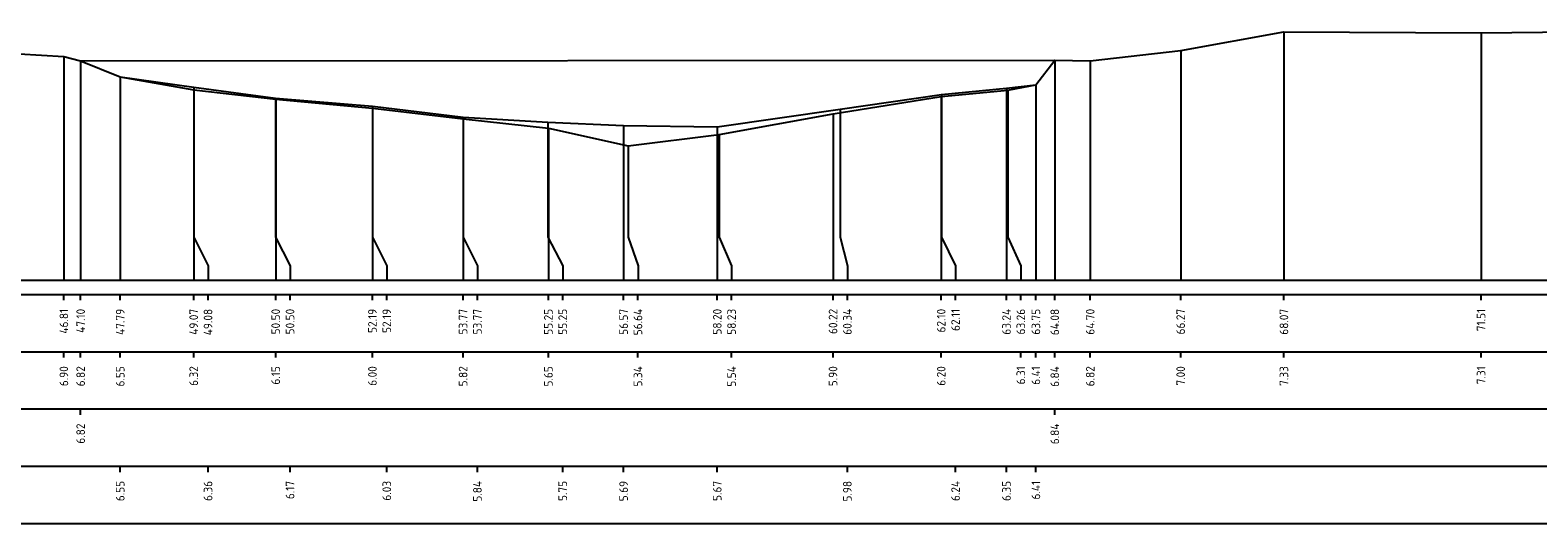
# Model space of a CAD drawing. Header units: metres. Extents: x 238236 to 238555, y 510830 to 510966.
# Tile 15 of 16: x 238502 to 238529, y 510870 to 510878. Entities that reach past the tile are written whole.
import ezdxf
from ezdxf.enums import TextEntityAlignment as Align

# ---------------------------------------------------------------- set-up
doc = ezdxf.new("R2010")
doc.units = ezdxf.units.M
doc.header["$LTSCALE"] = 0.5
doc.layers.get('0').update_dxf_attribs({"linetype": 'CONTINUOUS'})
for name, color, linetype in [('B-ME-AL-PROFIEL_MAAIVELD-GD', 7, 'CONTINUOUS'), ('B-ME-AL-PROFIEL_SLIB-GD', 7, 'CONTINUOUS'), ('B-ME-AL-PROFIEL_WATERLIJN-GD', 7, 'CONTINUOUS'), ('B-ME-AL-PROFIELRASTER-S', 7, 'CONTINUOUS')]:
    doc.layers.add(name, color=color, linetype=linetype)
doc.styles.add('NLCS-ISO-ANNOTATIVE-T18', font='NLCS-ISO.ttf', dxfattribs={"height": 1.8})

# ---------------------------------------------------------------- blocks, each defined once
blk = doc.blocks.new('SAL-PROFIELRASTER_BALK_EIND1-SOD')
at = {"color": 0, "linetype": 'ByBlock', "lineweight": -2, "flags": 128}
for points in [[(0, 0), (1, 0)], [(0, -2.5), (1, -2.5)], [(0, -12.5), (1, -12.5)]]:
    blk.add_lwpolyline(points, dxfattribs=at)
blk = doc.blocks.new('SAL-PROFIELRASTER_BALK_EIND2-SOD')
at = {"color": 0, "linetype": 'ByBlock', "lineweight": -2}
blk.add_line((1, -12.5), (0, -12.5), dxfattribs=at)
blk = doc.blocks.new('SAL-PROFIELRASTER_BALK_DATA-SOD')
at = {"color": 0, "linetype": 'ByBlock', "lineweight": -2}
blk.add_lwpolyline([(0, -3.5), (0, -2.5)], dxfattribs=at)
at = {"color": 0, "linetype": 'ByBlock', "lineweight": -2, "style": 'NLCS-ISO-ANNOTATIVE-T18'}
blk.add_attdef('GETAL', text='', height=1.5, rotation=90, dxfattribs=at).set_placement((0.75, -5), align=Align.RIGHT)
blk = doc.blocks.new('SAL-PROFIELRASTER_AANHAAL-SOD')
at = {"color": 9, "linetype": 'ByBlock', "lineweight": -2, "flags": 128}
blk.add_lwpolyline([(0, 1), (0, 0)], dxfattribs=at)
blk = doc.blocks.new('SAL-PROFIELRASTER_AANHAAL_STAGGER-SOD')
at = {"color": 9, "linetype": 'ByBlock', "lineweight": -2, "flags": 128}
for points in [[(0, 0), (0, -0.25)], [(0, -0.25), (1, -0.75)], [(1, -0.75), (1, -1)]]:
    blk.add_lwpolyline(points, dxfattribs=at)
blk = doc.blocks.new('q')
at = {"layer": 'B-ME-AL-PROFIEL_MAAIVELD-GD'}
blk.add_lwpolyline([(238480.408, 510922.285), (238481.583, 510922.216), (238481.875, 510922.137), (238482.565, 510921.86), (238483.845, 510921.63), (238485.274, 510921.467), (238486.96, 510921.311), (238488.54, 510921.129), (238490.026, 510920.961), (238491.417, 510920.653), (238493.002, 510920.853), (238494.987, 510921.214), (238496.873, 510921.513), (238498.034, 510921.628), (238498.523, 510921.722), (238498.852, 510922.152), (238499.47, 510922.135), (238501.046, 510922.317), (238502.846, 510922.644), (238506.281, 510922.624), (238510.555, 510922.672)], dxfattribs=at)
at = {"layer": 'B-ME-AL-PROFIEL_SLIB-GD', "color": 23}
blk.add_lwpolyline([(238482.565, 510921.86), (238483.85, 510921.677), (238485.27, 510921.488), (238486.961, 510921.346), (238488.543, 510921.158), (238490.019, 510921.067), (238491.338, 510921.008), (238492.97, 510920.987), (238495.112, 510921.295), (238496.878, 510921.551), (238498.01, 510921.662), (238498.523, 510921.722)], dxfattribs=at)
at = {"layer": 'B-ME-AL-PROFIEL_WATERLIJN-GD', "color": 5}
blk.add_lwpolyline([(238481.875, 510922.137), (238498.852, 510922.152)], dxfattribs=at)
at = {"layer": 'B-ME-AL-PROFIELRASTER-S'}
for p, yscale in [((238502.846, 510918.314), 4.33), ((238506.281, 510918.314), 4.31), ((238481.583, 510918.314), 3.902), ((238481.875, 510918.314), 3.823), ((238481.875, 510918.314), 3.823), ((238498.852, 510918.314), 3.838), ((238498.852, 510918.314), 3.838), ((238499.47, 510918.314), 3.821), ((238501.046, 510918.314), 4.003), ((238482.565, 510918.314), 3.546), ((238482.565, 510918.314), 3.546), ((238483.845, 510918.314), 3.316), ((238483.85, 510919.314), 2.363), ((238498.01, 510918.314), 3.348), ((238498.034, 510919.314), 2.314), ((238498.523, 510918.314), 3.408), ((238498.523, 510918.314), 3.408), ((238485.27, 510919.314), 2.174), ((238485.274, 510918.314), 3.153), ((238486.961, 510919.314), 2.032), ((238496.873, 510918.314), 3.199), ((238496.878, 510919.314), 2.237), ((238486.96, 510918.314), 2.997), ((238488.54, 510918.314), 2.815), ((238488.543, 510919.314), 1.844), ((238490.019, 510919.314), 1.753), ((238494.987, 510918.314), 2.9), ((238495.112, 510919.314), 1.981), ((238490.026, 510918.314), 2.647), ((238491.338, 510918.314), 2.694), ((238492.97, 510918.314), 2.673), ((238493.002, 510919.314), 1.539), ((238491.417, 510919.314), 1.339)]:
    blk.add_blockref('SAL-PROFIELRASTER_AANHAAL-SOD', p, dxfattribs=dict(at, yscale=yscale))
for p, xscale, zscale in [((238483.85, 510919.314), 0.2450734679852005, 0.2450734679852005), ((238485.27, 510919.314), 0.253935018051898, 0.253935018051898), ((238486.961, 510919.314), 0.2491814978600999, 0.2491814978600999), ((238488.543, 510919.314), 0.2471274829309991, 0.2471274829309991), ((238490.019, 510919.314), 0.2574219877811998, 0.2574219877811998), ((238491.417, 510919.314), 0.1716212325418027, 0.1716212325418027), ((238493.002, 510919.314), 0.2179853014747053, 0.2179853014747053), ((238495.112, 510919.314), 0.1255100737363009, 0.1255100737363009), ((238496.878, 510919.314), 0.2446719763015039, 0.2446719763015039), ((238498.034, 510919.314), 0.2259018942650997, 0.2259018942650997)]:
    blk.add_blockref('SAL-PROFIELRASTER_AANHAAL_STAGGER-SOD', p, dxfattribs=dict(at, xscale=xscale, zscale=zscale))
at = {"layer": 'B-ME-AL-PROFIELRASTER-S', "xscale": 98.77508846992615, "yscale": 0.1, "zscale": 98.77508846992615}
for name, p in [('SAL-PROFIELRASTER_BALK_EIND1-SOD', (238434.772, 510918.314)), ('SAL-PROFIELRASTER_BALK_EIND2-SOD', (238434.772, 510917.314)), ('SAL-PROFIELRASTER_BALK_EIND2-SOD', (238434.772, 510916.314)), ('SAL-PROFIELRASTER_BALK_EIND2-SOD', (238434.772, 510915.314))]:
    blk.add_blockref(name, p, dxfattribs=at)
at = {"layer": 'B-ME-AL-PROFIELRASTER-S', "xscale": 0.1, "yscale": 0.1, "zscale": 0.1}
for p, values in [((238481.583, 510918.314), {'GETAL': '46.81'}), ((238481.875, 510918.314), {'GETAL': '47.10'}), ((238481.875, 510918.314), {'GETAL': '47.10'}), ((238482.565, 510918.314), {'GETAL': '47.79'}), ((238482.565, 510918.314), {'GETAL': '47.79'}), ((238483.845, 510918.314), {'GETAL': '49.07'}), ((238484.095, 510918.314), {'GETAL': '49.08'}), ((238485.274, 510918.314), {'GETAL': '50.50'}), ((238485.524, 510918.314), {'GETAL': '50.50'}), ((238486.96, 510918.314), {'GETAL': '52.19'}), ((238487.21, 510918.314), {'GETAL': '52.19'}), ((238488.54, 510918.314), {'GETAL': '53.77'}), ((238488.79, 510918.314), {'GETAL': '53.77'}), ((238490.026, 510918.314), {'GETAL': '55.25'}), ((238490.276, 510918.314), {'GETAL': '55.25'}), ((238491.338, 510918.314), {'GETAL': '56.57'}), ((238491.588, 510918.314), {'GETAL': '56.64'}), ((238492.97, 510918.314), {'GETAL': '58.20'}), ((238493.22, 510918.314), {'GETAL': '58.23'}), ((238494.987, 510918.314), {'GETAL': '60.22'}), ((238495.237, 510918.314), {'GETAL': '60.34'}), ((238496.873, 510918.314), {'GETAL': '62.10'}), ((238497.123, 510918.314), {'GETAL': '62.11'}), ((238498.01, 510918.314), {'GETAL': '63.24'}), ((238498.26, 510918.314), {'GETAL': '63.26'}), ((238498.523, 510918.314), {'GETAL': '63.75'}), ((238498.523, 510918.314), {'GETAL': '63.75'}), ((238498.852, 510918.314), {'GETAL': '64.08'}), ((238498.852, 510918.314), {'GETAL': '64.08'}), ((238499.47, 510918.314), {'GETAL': '64.70'}), ((238501.046, 510918.314), {'GETAL': '66.27'}), ((238502.846, 510918.314), {'GETAL': '68.07'}), ((238506.281, 510918.314), {'GETAL': '71.51'}), ((238481.583, 510917.314), {'GETAL': '6.90'}), ((238481.875, 510917.314), {'GETAL': '6.82'}), ((238482.565, 510917.314), {'GETAL': '6.55'}), ((238483.845, 510917.314), {'GETAL': '6.32'}), ((238485.274, 510917.314), {'GETAL': '6.15'}), ((238486.96, 510917.314), {'GETAL': '6.00'}), ((238488.54, 510917.314), {'GETAL': '5.82'}), ((238490.026, 510917.314), {'GETAL': '5.65'}), ((238491.588, 510917.314), {'GETAL': '5.34'}), ((238493.22, 510917.314), {'GETAL': '5.54'}), ((238494.987, 510917.314), {'GETAL': '5.90'}), ((238496.873, 510917.314), {'GETAL': '6.20'}), ((238498.26, 510917.314), {'GETAL': '6.31'}), ((238498.523, 510917.314), {'GETAL': '6.41'}), ((238498.852, 510917.314), {'GETAL': '6.84'}), ((238499.47, 510917.314), {'GETAL': '6.82'}), ((238501.046, 510917.314), {'GETAL': '7.00'}), ((238502.846, 510917.314), {'GETAL': '7.33'}), ((238506.281, 510917.314), {'GETAL': '7.31'}), ((238481.875, 510916.314), {'GETAL': '6.82'}), ((238498.852, 510916.314), {'GETAL': '6.84'}), ((238482.565, 510915.314), {'GETAL': '6.55'}), ((238484.095, 510915.314), {'GETAL': '6.36'}), ((238485.524, 510915.314), {'GETAL': '6.17'}), ((238487.21, 510915.314), {'GETAL': '6.03'}), ((238488.79, 510915.314), {'GETAL': '5.84'}), ((238490.276, 510915.314), {'GETAL': '5.75'}), ((238491.338, 510915.314), {'GETAL': '5.69'}), ((238492.97, 510915.314), {'GETAL': '5.67'}), ((238495.237, 510915.314), {'GETAL': '5.98'}), ((238497.123, 510915.314), {'GETAL': '6.24'}), ((238498.01, 510915.314), {'GETAL': '6.35'}), ((238498.523, 510915.314), {'GETAL': '6.41'})]:
    blk.add_blockref('SAL-PROFIELRASTER_BALK_DATA-SOD', p, dxfattribs=at).add_auto_attribs(values)

msp = doc.modelspace()

# ---------------------------------------------------------------- block references
msp.add_blockref('q', (21.358, -44.288))

doc.saveas('drawing.dxf')
